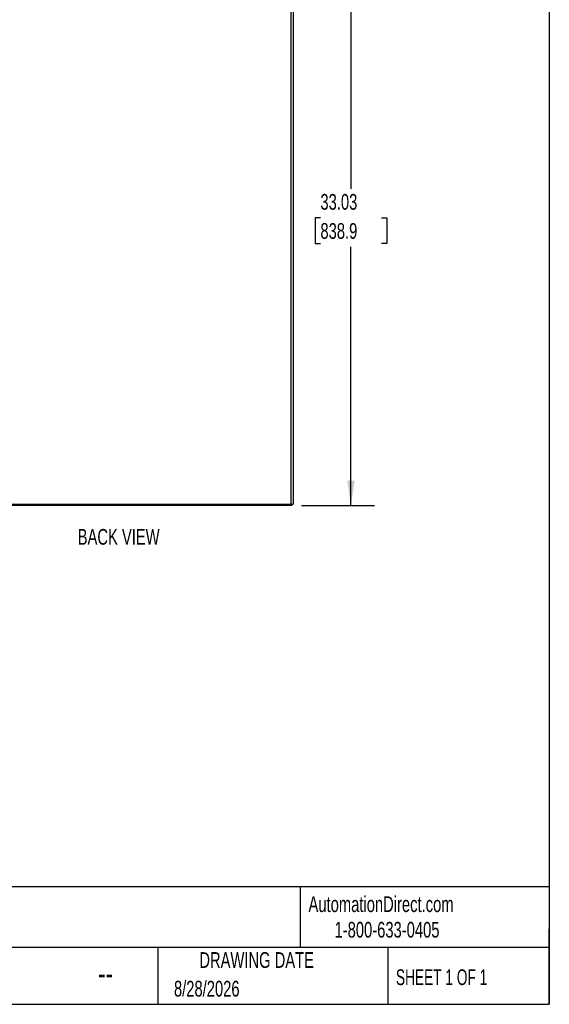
# Model space of a CAD drawing. Header units: inches. Extents: x 0.2 to 10.8, y 0.2 to 8.2.
# Tile 118 of 123: x 7.9 to 10.8, y 0.2 to 5.5. Entities that reach past the tile are written whole.
import ezdxf

# ---------------------------------------------------------------- set-up
doc = ezdxf.new("R2010")
doc.units = ezdxf.units.IN
doc.header["$MEASUREMENT"] = 0
for name, color, linetype in [('DIMENSIONS', 140, 'Continuous'), ('SLD-0', 179, 'Continuous'), ('TEXT', 140, 'Continuous')]:
    doc.layers.add(name, color=color, linetype=linetype)
doc.styles.add('SLDTEXTSTYLE0', font='TXT', dxfattribs={"width": 0.7})
doc.styles.add('SLDTEXTSTYLE1', font='TXT', dxfattribs={"width": 0.65})
doc.dimstyles.new('SLDDIMSTYLE0', dxfattribs={"dimtxt": 0.084961, "dimasz": 0.13, "dimexe": 0, "dimexo": 0.0625, "dimgap": 0.02124, "dimtad": 0, "dimtih": 1, "dimtoh": 1, "dimlfac": 12, "dimrnd": 1e-09, "dimzin": 12, "dimdsep": 46, "dimtxsty": 'SLDTEXTSTYLE0', "dimsah": 1, "dimcen": 0.09, "dimadec": 0, "dimazin": 3, "dimtfac": 1, "dimtofl": 0, "dimtmove": 0, "dimatfit": 3, "dimfxl": 0, "dimfrac": 2, "dimtolj": 1, "dimtzin": 12, "dimarcsym": 0})

# ---------------------------------------------------------------- blocks, each defined once
blk = doc.blocks.new('_D_21')
at = {"layer": 'DIMENSIONS'}
for p, q in [((9.4382, 5.644), (9.8257, 5.644)), ((9.7007, 5.644), (9.7007, 4.5679)), ((9.5391, 4.4138), (9.5106, 4.4138)), ((9.5106, 4.4138), (9.5106, 4.2788)), ((9.8622, 4.4138), (9.8908, 4.4138)), ((9.8908, 4.4138), (9.8908, 4.2788)), ((9.5106, 4.2788), (9.5391, 4.2788)), ((9.8908, 4.2788), (9.8622, 4.2788)), ((9.7007, 2.8918), (9.7007, 4.2598)), ((9.4382, 2.8918), (9.8257, 2.8918))]:
    blk.add_line(p, q, dxfattribs=at)
for points in [[(9.7007, 5.644), (9.6807, 5.514), (9.7207, 5.514)], [(9.7007, 2.8918), (9.7207, 3.0218), (9.6807, 3.0218)]]:
    blk.add_solid(points, dxfattribs=at)
at = {"layer": 'DIMENSIONS', "char_height": 0.08333, "attachment_point": 1, "style": 'SLDTEXTSTYLE0'}
for s, insert in [('33.03', (9.5391, 4.5403)), ('838.9', (9.5391, 4.3862))]:
    blk.add_mtext(s, dxfattribs=dict(at, insert=insert))

msp = doc.modelspace()

# ---------------------------------------------------------------- linework, layer by layer
at = {"color": 7, "linetype": 'Continuous', "lineweight": 25}
for p, q in [((9.3851704, 2.8977542), (9.3851704, 5.6389355)), ((9.3941704, 5.6371666), (9.3941704, 2.8977542)), ((7.4001704, 2.8977542), (9.3851704, 2.8977542)), ((9.3881704, 2.8917542), (7.4001704, 2.8917542)), ((9.3851704, 2.8977542), (9.3941704, 2.8977542)), ((9.3881704, 2.8917542), (9.3881704, 2.8977542))]:
    msp.add_line(p, q, dxfattribs=at)
at = {"layer": 'TEXT'}
for p, q in [((10.75, 8.25), (10.75, 0.25)), ((10.75, 0.8711066), (0.25, 0.8711066)), ((9.4321015, 0.8711066), (9.4321015, 0.55)), ((10.75, 0.25), (10.75, 0.65)), ((10.75, 0.55), (0.25, 0.55)), ((8.6797446, 0.55), (8.6797446, 0.25)), ((9.89562, 0.55), (9.89562, 0.25)), ((0.25, 0.25), (10.75, 0.25))]:
    msp.add_line(p, q, dxfattribs=at)

# ---------------------------------------------------------------- texts
at = {"layer": 'SLD-0', "char_height": 0.083333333, "attachment_point": 1, "style": 'SLDTEXTSTYLE0'}
for s, insert in [('AutomationDirect.com', (9.4761795, 0.8219107)), ('1-800-633-0405', (9.6138417, 0.686497))]:
    msp.add_mtext(s, dxfattribs=dict(at, insert=insert))
at = {"layer": 'TEXT'}
for s, insert, char_height, attachment_point, style in [('BACK VIEW', (8.4717168, 2.7666719), 0.08333333, 2, 'SLDTEXTSTYLE0'), ('DRAWING DATE', (9.2017838, 0.5261415), 0.083333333, 2, 'SLDTEXTSTYLE0'), ('SHEET 1 OF 1', (9.9386333, 0.435098), 0.083333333, 1, 'SLDTEXTSTYLE1'), ('--', (8.3633068, 0.4768435), 0.125, 1, 'SLDTEXTSTYLE0'), ('8/28/2026', (8.7642838, 0.3743863), 0.08333333, 1, 'SLDTEXTSTYLE0')]:
    msp.add_mtext(s, dxfattribs=dict(at, insert=insert, char_height=char_height, attachment_point=attachment_point, style=style))

# ---------------------------------------------------------------- dimensions: what is measured, and where the dimension line sits
at = {"layer": 'DIMENSIONS'}
dim = msp.add_linear_dim(base=(9.7006707, 2.8917542), p1=(9.3881704, 5.6440034), p2=(9.3881704, 2.8917542), angle=90, dimstyle='SLDDIMSTYLE0', dxfattribs=at)
dim.commit()
dim.dimension.update_dxf_attribs({"geometry": '_D_21', "text_midpoint": (9.7006707, 4.4138425), "dimtype": 160})

doc.saveas('drawing.dxf')
